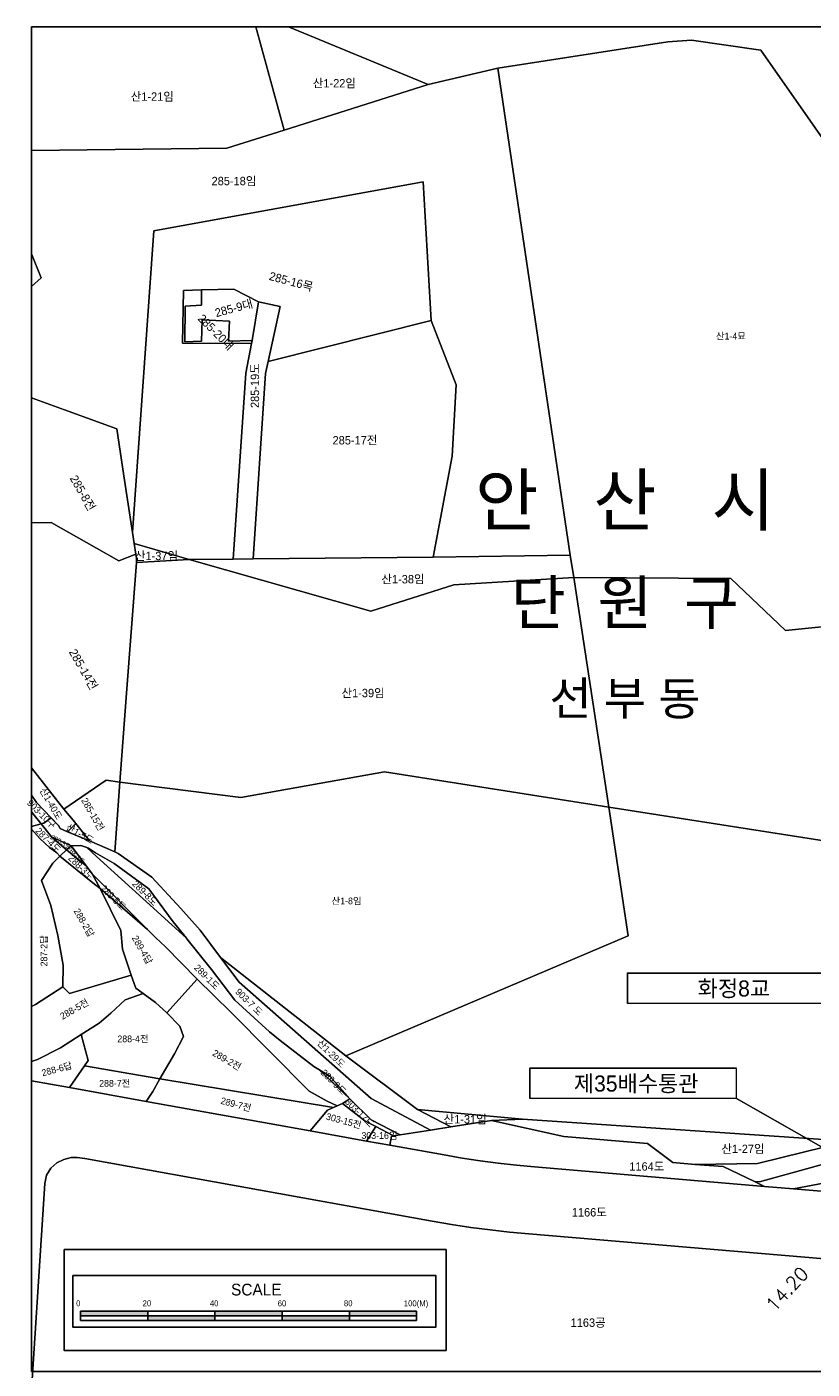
# Model space of a CAD drawing. Header units: metres. Extents: x 183400 to 184400, y 422200 to 427800.
# Tile 203 of 221: x 183599 to 183832, y 427401 to 427800. Entities that reach past the tile are written whole.
import ezdxf
from ezdxf.enums import TextEntityAlignment as Align

# ---------------------------------------------------------------- set-up
doc = ezdxf.new("R2010")
doc.units = ezdxf.units.M
for name, color, linetype in [('SS', 7, 'Continuous'), ('구조물명칭_작업', 5, 'Continuous'), ('도면리-t', 252, 'Continuous'), ('스케일', 7, 'Continuous'), ('일람표', 7, 'Continuous'), ('횡단타점', 11, 'Continuous')]:
    doc.layers.add(name, color=color, linetype=linetype)
doc.layers.add('지번', color=252, linetype='Continuous', lineweight=5)
doc.layers.add('지적', color=252, linetype='Continuous', lineweight=5)
doc.layers.get('SS').off()
doc.styles.add('CGS', font='Dotum.ttf')
doc.styles.add('gwang', font='romans.shx', dxfattribs={"bigfont": ' WHGTXT.SHX'})
doc.styles.add('UPM', font='Gulim.ttf')
doc.styles.add('돋움', font='Dotum.ttf')
doc.styles.add('평면도1(프)$0$굴림', font='Gulim.ttf')

# ---------------------------------------------------------------- blocks, each defined once
blk = doc.blocks.new('SS')
at = {"layer": '스케일', "color": 7, "linetype": 'Continuous', "ltscale": 2}
blk.add_line((-108.74, 11.69), (-108.74, 8.89), dxfattribs=at)
at = {"layer": '스케일'}
for p, q in [((-108.74, 10.29), (-8.74, 10.29)), ((-68.74, 11.69), (-68.74, 8.89)), ((-48.74, 11.69), (-48.74, 8.89)), ((-28.74, 11.69), (-28.74, 8.89)), ((-8.74, 8.89), (-8.74, 11.69))]:
    blk.add_line(p, q, dxfattribs=at)
at = {"layer": '스케일', "linetype": 'Continuous', "ltscale": 2}
for p, q in [((-108.74, 8.89), (-33.74, 8.89)), ((-83.74, 8.89), (-8.74, 8.89))]:
    blk.add_line(p, q, dxfattribs=at)
at = {"layer": '스케일', "color": 250}
blk.add_line((-88.74, 11.69), (-88.74, 8.89), dxfattribs=at)
at = {"layer": '스케일'}
blk.add_lwpolyline([(-113.62, 29.98), (0, 29.98), (0, 0), (-113.62, 0)], close=True, dxfattribs=at)
at = {"layer": '스케일', "linetype": 'Continuous', "ltscale": 2}
blk.add_lwpolyline([(-111.05, 22.24), (-3, 22.24), (-3, 6.93), (-111.05, 6.93)], close=True, dxfattribs=at)
at = {"layer": '스케일', "flags": 128}
for points in [[(-108.74, 11.69), (-33.74, 11.69), (-8.74, 11.69)], [(-33.74, 8.89), (-8.74, 8.89)]]:
    blk.add_lwpolyline(points, dxfattribs=at)
at = {"layer": '스케일'}
for points in [[(-108.74, 10.29), (-108.74, 11.69), (-88.74, 10.29), (-88.74, 11.69)], [(-88.74, 8.89), (-88.74, 10.29), (-68.74, 8.89), (-68.74, 10.29)], [(-68.74, 10.29), (-68.74, 11.69), (-48.74, 10.29), (-48.74, 11.69)], [(-48.74, 8.89), (-48.74, 10.29), (-28.74, 8.89), (-28.74, 10.29)], [(-28.74, 10.29), (-28.74, 11.69), (-8.74, 10.29), (-8.74, 11.69)]]:
    blk.add_solid(points, dxfattribs=at)
at = {"layer": '스케일', "linetype": 'Continuous', "ltscale": 2, "style": 'CGS'}
for s, height, p in [('SCALE', 3.5, (-63.94, 16.33)), ('0', 1.75, (-110.02, 13.12)), ('20', 1.75, (-90.25, 13.12)), ('40', 1.75, (-70.24, 13.12)), ('60', 1.75, (-50.07, 13.12)), ('80', 1.75, (-30.36, 13.12)), ('100(M)', 1.75, (-12.54, 13.12))]:
    blk.add_text(s, height=height, dxfattribs=at).set_placement(p)

msp = doc.modelspace()

# ---------------------------------------------------------------- linework, layer by layer
at = {"layer": '구조물명칭_작업', "linetype": 'Continuous'}
for points in [[(183777.27, 427509.49, 0.4, 0.4, 0), (183838.73, 427509.49, 0.4, 0.4, 0), (183838.73, 427518.49, 0, 0, 0)], [(183748.21, 427481.22, 0.4, 0.4, 0), (183809.68, 427481.22, 0.4, 0.4, 0), (183809.68, 427490.22, 0, 0, 0)]]:
    msp.add_lwpolyline(points, format="xyseb", dxfattribs=at)
for points in [[(183838.73, 427518.49), (183777.27, 427518.49), (183777.27, 427509.49)], [(183809.68, 427490.22), (183748.21, 427490.22), (183748.21, 427481.22)]]:
    msp.add_lwpolyline(points, dxfattribs=at)
at = {"layer": '구조물명칭_작업', "ltscale": 20, "const_width": 0.4}
msp.add_lwpolyline([(183809.68, 427481.22), (183916.5, 427420.41)], dxfattribs=at)
at = {"layer": '일람표'}
msp.add_lwpolyline([(183600, 427400), (184200, 427400), (184200, 427800), (183600, 427800)], close=True, dxfattribs=at)
at = {"layer": '지적', "linetype": 'Continuous'}
for points in [[(183600, 427763.25), (183658.14, 427763.92), (183675.16, 427769.3), (183666.68, 427800)], [(183666.68, 427800), (183675.16, 427769.3), (183718, 427782.85), (183676.46, 427800)], [(183676.46, 427800), (183718, 427782.85), (183738.74, 427787.75), (183789.27, 427795.53), (183796.37, 427796.07), (183816.91, 427793.06), (183847.86, 427748.87)], [(183796.37, 427796.07), (183789.27, 427795.53), (183738.74, 427787.75), (183760.27, 427642.86), (183761.3, 427636.15), (183808.02, 427635.93), (183824.32, 427620.45), (183845.77, 427622.61), (183844.07, 427629.17), (183844.27, 427629.57), (183849.65, 427640.33), (183861.85, 427645.1), (183865.63, 427658.34), (183869.25, 427666.07), (183870.34, 427683.11), (183866.67, 427693.21), (183858.64, 427701.76), (183861.29, 427705.96), (183868.83, 427701.32), (183863.73, 427720.46), (183861.28, 427733.24), (183847.86, 427748.87), (183816.91, 427793.06), (183796.37, 427796.07)], [(183600, 427689.63), (183609.78, 427686.06), (183625.35, 427680.37), (183627.46, 427666.46), (183630.03, 427649.62), (183636.34, 427739.36), (183716.49, 427753.88), (183718.92, 427712.63), (183726.3, 427693.47), (183725.11, 427672.26), (183719.51, 427642.25), (183760.27, 427642.86), (183738.74, 427787.75)], [(183738.74, 427787.75), (183718, 427782.85), (183675.16, 427769.3), (183658.14, 427763.92), (183600, 427763.25)], [(183716.49, 427753.88), (183636.34, 427739.36), (183630.03, 427649.62), (183630.54, 427646.28), (183646.87, 427641.58), (183659.94, 427641.65), (183663.78, 427696.95), (183665.47, 427705.79), (183644.95, 427705.87), (183645.18, 427721.54), (183650.54, 427721.73), (183660.17, 427721.95), (183667.5, 427718.24), (183673.93, 427716.84), (183670.39, 427700.48), (183718.92, 427712.63), (183716.49, 427753.88)], [(183600, 427732.51), (183602.88, 427725.34), (183600, 427722.71)], [(183600, 427722.71), (183602.88, 427725.34), (183600, 427732.51)], [(183650.54, 427721.73), (183645.18, 427721.54), (183644.95, 427705.87), (183665.47, 427705.79), (183665.64, 427706.66), (183658.59, 427706.54), (183658.85, 427712.47), (183650.75, 427712.86), (183650.52, 427706.46), (183645.6, 427706.31), (183645.68, 427716.91), (183650.61, 427717.17), (183650.54, 427721.73)], [(183660.17, 427721.95), (183650.54, 427721.73), (183650.61, 427717.17), (183645.68, 427716.91), (183645.6, 427706.31), (183650.52, 427706.46), (183650.75, 427712.86), (183658.85, 427712.47), (183658.59, 427706.54), (183665.64, 427706.66), (183667.5, 427718.24), (183660.17, 427721.95)], [(183667.5, 427718.24), (183665.64, 427706.66), (183665.47, 427705.79), (183663.78, 427696.95), (183659.94, 427641.65), (183665.93, 427641.7), (183669.62, 427696.91), (183670.39, 427700.48), (183673.93, 427716.84), (183667.5, 427718.24)], [(183718.92, 427712.63), (183670.39, 427700.48), (183669.62, 427696.91), (183665.93, 427641.7), (183719.51, 427642.25), (183725.11, 427672.26), (183726.3, 427693.47), (183718.92, 427712.63)], [(183600, 427652.41), (183605.86, 427652.56), (183619.36, 427644.9), (183625.97, 427641.11), (183631.03, 427643.09), (183630.54, 427646.28), (183630.03, 427649.62), (183627.46, 427666.46), (183625.35, 427680.37), (183609.78, 427686.06), (183600, 427689.63)], [(183600, 427579.53), (183609.66, 427567.32), (183622.17, 427575.92), (183626.27, 427575.28), (183628.16, 427600.52), (183631.19, 427640.63), (183631.28, 427641.83), (183631.03, 427643.09), (183625.97, 427641.11), (183619.36, 427644.9), (183605.86, 427652.56)], [(183605.86, 427652.56), (183600, 427652.41)], [(183630.54, 427646.28), (183631.03, 427643.09), (183631.28, 427641.83), (183631.19, 427640.63), (183646.87, 427641.58), (183630.54, 427646.28)], [(183646.87, 427641.58), (183631.19, 427640.63), (183628.16, 427600.52), (183626.27, 427575.28), (183662.26, 427570.71), (183704.99, 427578.37), (183771.71, 427567.86), (183761.3, 427636.15), (183725.65, 427634.05), (183700.91, 427626.16), (183646.87, 427641.58)], [(183760.27, 427642.86), (183719.51, 427642.25), (183665.93, 427641.7), (183659.94, 427641.65), (183646.87, 427641.58), (183700.91, 427626.16), (183725.65, 427634.05), (183761.3, 427636.15), (183760.27, 427642.86)], [(183761.3, 427636.15), (183771.71, 427567.86), (183840.85, 427557.03), (183897.66, 427565.09), (183959.56, 427542.96), (183963.68, 427550.59), (183962.03, 427552.82), (183961.4, 427553.66), (183940.01, 427592.38), (183932.4, 427606.87), (183928.05, 427606.44), (183926.16, 427611.46), (183905.76, 427627.85), (183901.52, 427631.17), (183899.02, 427633.13), (183898.56, 427633.4), (183888.09, 427621.89), (183860.87, 427622.44), (183857.9, 427619.94), (183848.95, 427610.82), (183845.77, 427622.61), (183824.32, 427620.45), (183808.02, 427635.93), (183761.3, 427636.15)], [(183600, 427571.48), (183601.46, 427569.21), (183605.87, 427564.69), (183608.05, 427562.41), (183608.5, 427561.51), (183610.75, 427560.57), (183613.16, 427562.99), (183612.39, 427563.97), (183609.66, 427567.32), (183600, 427579.53)], [(183704.99, 427578.37), (183662.26, 427570.71), (183626.27, 427575.28), (183624.75, 427554.63), (183625.73, 427554.12), (183635.76, 427547.01), (183644.38, 427537.71), (183650.14, 427531.27), (183656.24, 427523.14), (183693.5, 427493.92), (183777.5, 427529.61), (183771.71, 427567.86), (183704.99, 427578.37)], [(183622.17, 427575.92), (183609.66, 427567.32), (183612.39, 427563.97), (183613.16, 427562.99), (183617.22, 427557.88), (183624.75, 427554.63), (183626.27, 427575.28), (183622.17, 427575.92)], [(183600, 427566.44), (183600.82, 427565.49), (183602.9, 427562.93), (183603.65, 427563.14), (183605.87, 427564.69), (183601.46, 427569.21), (183600, 427571.48)], [(183600, 427562.09), (183602.9, 427562.93), (183600.82, 427565.49), (183600, 427566.44)], [(183605.87, 427564.69), (183603.65, 427563.14), (183602.9, 427562.93), (183605.91, 427559.01), (183611.78, 427556.41), (183614.7, 427556.51), (183616.44, 427555.83), (183616.91, 427555.65), (183619.02, 427554.24), (183624.54, 427551.16), (183634.86, 427543.6), (183642.1, 427533.77), (183646.07, 427528.86), (183646.19, 427528.71), (183653.54, 427519.62), (183660.52, 427510.43), (183670.76, 427501.06), (183673.99, 427498.47), (183684.01, 427490.73), (183685.45, 427489.88), (183686.3, 427489.38), (183688.65, 427487.99), (183694.68, 427481.08), (183701.05, 427474.88), (183709.71, 427470.37), (183718.65, 427471.79), (183701.03, 427481.18), (183661.78, 427515.77), (183656.24, 427523.14), (183650.14, 427531.27), (183644.38, 427537.71), (183635.76, 427547.01), (183625.73, 427554.12), (183624.75, 427554.63), (183617.22, 427557.88), (183610.75, 427560.57), (183608.5, 427561.51), (183608.05, 427562.41), (183605.87, 427564.69)], [(183771.71, 427567.86), (183777.5, 427529.61), (183693.5, 427493.92), (183714.8, 427477.93), (183746.01, 427475.08), (183842.94, 427468.52), (183864.93, 427471.11), (183871.66, 427473), (183880.75, 427476.66), (183896.03, 427484.84), (183920.04, 427501.83), (183926.49, 427508.07), (183954.27, 427523.05), (183953.21, 427527.53), (183952.64, 427530.11), (183959.56, 427542.96), (183897.66, 427565.09), (183840.85, 427557.03), (183771.71, 427567.86)], [(183600, 427561.3), (183602.52, 427558.53), (183605.33, 427555.92), (183607.5, 427554.27), (183608.47, 427553.31), (183610.37, 427555.19), (183605.91, 427559.01), (183602.9, 427562.93)], [(183602.9, 427562.93), (183600, 427562.09)], [(183600, 427508.61), (183601.19, 427509.19), (183609.27, 427514.46), (183609.38, 427520.88), (183607.88, 427529.72), (183605.79, 427538.65), (183603, 427546.05), (183606.39, 427551.25), (183608.47, 427553.31), (183607.5, 427554.27), (183605.33, 427555.92), (183602.52, 427558.53), (183600, 427561.3)], [(183613.16, 427562.99), (183610.75, 427560.57), (183617.22, 427557.88), (183613.16, 427562.99)], [(183605.91, 427559.01), (183610.37, 427555.19), (183611.78, 427556.41), (183605.91, 427559.01)], [(183611.78, 427556.41), (183610.37, 427555.19), (183616.39, 427550.31), (183611.78, 427556.41)], [(183614.7, 427556.51), (183611.78, 427556.41), (183616.39, 427550.31), (183618.01, 427548.04), (183634.53, 427531.49), (183636.93, 427529.13), (183639.83, 427526.29), (183649.29, 427516.68), (183659.26, 427506.84), (183682.62, 427483.42), (183687.96, 427480.45), (183690.88, 427479), (183692.49, 427479.68), (183694.68, 427481.08), (183691.08, 427484.51), (183685.45, 427489.88), (183684.01, 427490.73), (183673.99, 427498.47), (183670.76, 427501.06), (183660.52, 427510.43), (183653.54, 427519.62), (183646.19, 427528.71), (183646.07, 427528.86), (183641.78, 427532.88), (183634.17, 427539.67), (183619.33, 427553.19), (183616.44, 427555.83), (183614.7, 427556.51)], [(183608.47, 427553.31), (183606.39, 427551.25), (183603, 427546.05), (183605.79, 427538.65), (183607.88, 427529.72), (183609.38, 427520.88), (183609.27, 427514.46), (183611.28, 427512.46), (183614.93, 427513.52), (183629.65, 427517.89), (183627.03, 427525.65), (183626.61, 427531.22), (183620.38, 427543.63), (183618.2, 427545.41), (183608.47, 427553.31)], [(183610.37, 427555.19), (183608.47, 427553.31), (183618.2, 427545.41), (183620.38, 427543.63), (183618.01, 427548.04), (183616.39, 427550.31), (183610.37, 427555.19)], [(183616.44, 427555.83), (183619.33, 427553.19), (183634.17, 427539.67), (183641.78, 427532.88), (183646.07, 427528.86), (183642.1, 427533.77), (183634.86, 427543.6), (183624.54, 427551.16), (183619.02, 427554.24), (183616.91, 427555.65), (183616.44, 427555.83)], [(183618.01, 427548.04), (183620.38, 427543.63), (183634.53, 427531.49), (183618.01, 427548.04)], [(183620.38, 427543.63), (183626.61, 427531.22), (183627.03, 427525.65), (183629.65, 427517.89), (183631.05, 427514.07), (183633.23, 427512.4), (183636.91, 427509.79), (183640.23, 427506.7), (183649.29, 427516.68), (183639.83, 427526.29), (183636.93, 427529.13), (183634.53, 427531.49), (183620.38, 427543.63)], [(183656.24, 427523.14), (183661.78, 427515.77), (183701.03, 427481.18), (183718.65, 427471.79), (183724.7, 427472.75), (183714.8, 427477.93), (183693.5, 427493.92), (183656.24, 427523.14)], [(183600, 427492.22), (183601.83, 427492.85), (183608.64, 427496.24), (183614.82, 427500.22), (183620.15, 427503.58), (183623.6, 427506.61), (183627.9, 427510.57), (183633.23, 427512.4), (183631.05, 427514.07), (183629.65, 427517.89)], [(183629.65, 427517.89), (183614.93, 427513.52), (183611.28, 427512.46), (183609.27, 427514.46), (183601.19, 427509.19), (183600, 427508.61)], [(183649.29, 427516.68), (183640.23, 427506.7), (183644.12, 427502.77), (183645.24, 427499.66), (183642.54, 427494.53), (183638.2, 427487.05), (183689.87, 427478.56), (183690.88, 427479), (183687.96, 427480.45), (183682.62, 427483.42), (183659.26, 427506.84), (183649.29, 427516.68)], [(183633.23, 427512.4), (183627.9, 427510.57), (183623.6, 427506.61), (183620.15, 427503.58), (183614.82, 427500.22), (183616.85, 427492.54), (183615.79, 427490.97), (183638.2, 427487.05), (183642.54, 427494.53), (183645.24, 427499.66), (183644.12, 427502.77), (183640.23, 427506.7), (183636.91, 427509.79), (183633.23, 427512.4)], [(183600, 427486.5), (183611.29, 427484.47), (183615.79, 427490.97), (183616.85, 427492.54), (183614.82, 427500.22)], [(183614.82, 427500.22), (183608.64, 427496.24), (183601.83, 427492.85), (183600, 427492.22)], [(183615.79, 427490.97), (183611.29, 427484.47), (183634.15, 427480.35), (183636.13, 427483.28), (183638.2, 427487.05), (183615.79, 427490.97)], [(183685.45, 427489.88), (183691.08, 427484.51), (183694.68, 427481.08), (183688.65, 427487.99), (183686.3, 427489.38), (183685.45, 427489.88)], [(183880.5, 427449.77), (183826.63, 427454.33), (183818.01, 427455.06), (183749.65, 427460.84), (183744.24, 427461.35), (183738.84, 427461.96), (183733.44, 427462.67), (183728.07, 427463.49), (183722.71, 427464.4), (183706.62, 427467.3), (183699.61, 427468.56), (183682.93, 427471.56), (183634.15, 427480.35), (183611.29, 427484.47), (183600, 427486.5)], [(183638.2, 427487.05), (183636.13, 427483.28), (183634.15, 427480.35), (183682.93, 427471.56), (183688, 427477.77), (183689.87, 427478.56), (183638.2, 427487.05)], [(183694.68, 427481.08), (183692.49, 427479.68), (183699.16, 427474.59), (183702.46, 427472.84), (183707.68, 427470.05), (183709.71, 427470.37), (183701.05, 427474.88), (183694.68, 427481.08)], [(183692.49, 427479.68), (183690.88, 427479), (183689.87, 427478.56), (183688, 427477.77), (183682.93, 427471.56), (183699.61, 427468.56), (183702.46, 427472.84), (183699.16, 427474.59), (183692.49, 427479.68)], [(183714.8, 427477.93), (183724.7, 427472.75), (183736.81, 427474.67), (183746.01, 427475.08), (183714.8, 427477.93)], [(183702.46, 427472.84), (183699.61, 427468.56), (183706.62, 427467.3), (183707.1, 427469.96), (183707.68, 427470.05), (183702.46, 427472.84)], [(183736.81, 427474.67), (183724.7, 427472.75), (183718.65, 427471.79), (183709.71, 427470.37), (183707.68, 427470.05), (183707.1, 427469.96), (183706.62, 427467.3), (183722.71, 427464.4), (183728.07, 427463.49), (183733.44, 427462.67), (183738.84, 427461.96), (183744.24, 427461.35), (183749.65, 427460.84), (183818.01, 427455.06), (183815.07, 427456.47), (183805.77, 427460.93), (183797.45, 427461.62), (183790.8, 427462.18), (183783.21, 427467.85), (183758.35, 427469.95), (183736.81, 427474.67)], [(183746.01, 427475.08), (183736.81, 427474.67), (183758.35, 427469.95), (183783.21, 427467.85), (183790.8, 427462.18), (183797.45, 427461.62), (183815.91, 427461.89), (183842.94, 427468.52), (183746.01, 427475.08)], [(183842.94, 427468.52), (183815.91, 427461.89), (183797.45, 427461.62), (183805.77, 427460.93), (183815.07, 427456.47), (183816.54, 427456.45), (183845.6, 427464.42)], [(183882.53, 427471.11), (183865.87, 427466.64), (183845.6, 427464.42), (183816.54, 427456.45), (183815.07, 427456.47), (183818.01, 427455.06), (183826.63, 427454.33), (183860.21, 427460.71), (183861, 427460.86), (183871.38, 427462.8), (183883.36, 427469.37), (183882.53, 427471.11)], [(183885.46, 427464.87), (183881.19, 427462.72), (183874.48, 427462.38), (183869.89, 427461.24), (183861, 427460.86), (183860.21, 427460.71), (183826.63, 427454.33), (183880.5, 427449.77), (183891.68, 427452.94), (183905.16, 427456.76), (183888.51, 427458.36), (183885.46, 427464.87)], [(183613.58, 427463.65), (183611.82, 427463.61), (183609.6, 427463.03), (183607.49, 427462.03), (183605.74, 427460.44), (183604.49, 427458.43), (183603.99, 427455.93), (183600, 427394.53)], [(183600, 427394.53), (183603.99, 427455.93), (183604.49, 427458.43), (183605.74, 427460.44), (183607.49, 427462.03), (183609.6, 427463.03), (183611.82, 427463.61), (183613.58, 427463.65), (183615.83, 427463.32), (183719.16, 427444.72), (183724.89, 427443.74), (183730.64, 427442.87), (183736.4, 427442.11), (183742.18, 427441.46), (183747.97, 427440.91), (183871.07, 427430.5)], [(183839.7, 427373.85), (183877.48, 427413.64), (183879.5, 427416.77), (183880.23, 427420.42), (183879.58, 427424.09), (183877.63, 427427.26), (183874.66, 427429.5), (183871.07, 427430.5), (183747.97, 427440.91), (183742.18, 427441.46), (183736.4, 427442.11), (183730.64, 427442.87), (183724.89, 427443.74), (183719.16, 427444.72), (183615.83, 427463.32), (183613.58, 427463.65)]]:
    msp.add_lwpolyline(points, dxfattribs=at)

# ---------------------------------------------------------------- block references
at = {"layer": 'SS', "linetype": 'Continuous'}
msp.add_blockref('SS', (183723.3, 427406.28), dxfattribs=at)

# ---------------------------------------------------------------- texts
at = {"layer": '구조물명칭_작업', "linetype": 'Continuous', "style": '평면도1(프)$0$굴림'}
for s, p in [('화정8교', (183808.92, 427511.53)), ('제35배수통관', (183779.87, 427483.26))]:
    msp.add_text(s, height=4.8, dxfattribs=at).set_placement(p, align=Align.CENTER)
at = {"layer": '도면리-t', "style": '돋움'}
for s, height, p in [('안   산   시', 15, (183776.52, 427659.37)), ('단  원  구', 13, (183776.52, 427628.87)), ('선 부 동', 10, (183776.52, 427600.34))]:
    msp.add_text(s, height=height, dxfattribs=at).set_placement(p, align=Align.MIDDLE)
at = {"layer": '지번', "style": 'UPM'}
for s, height, p in [('산1-22임', 2.5, (183690.09, 427783.22)), ('산1-21임', 2.5, (183635.93, 427779.26)), ('285-18임', 2.5, (183660.22, 427754.13)), ('산1-4묘', 2, (183808.04, 427707.99)), ('285-17전', 2.5, (183696.21, 427677.02)), ('산1-37임', 2.5, (183637.17, 427642.6)), ('산1-38임', 2.5, (183710.5, 427635.69)), ('산1-39임', 2.5, (183698.63, 427601.82)), ('산1-8임', 2, (183693.71, 427539.98)), ('288-4전', 2, (183630.18, 427498.94)), ('288-7전', 2, (183624.76, 427485.72)), ('산1-31임', 2.5, (183728.99, 427475.03)), ('303-16임', 2, (183703.51, 427470.19)), ('산1-27임', 2.5, (183811.64, 427466.23)), ('1164도', 2.5, (183783.03, 427460.99)), ('1166도', 2.5, (183765.93, 427447.35)), ('1163공', 2.5, (183765.58, 427414.53))]:
    msp.add_text(s, height=height, dxfattribs=at).set_placement(p, align=Align.MIDDLE_CENTER)
for s, height, rotation, p in [('285-16목', 2.5, 345, (183677.24, 427724.26)), ('285-9대', 2.5, 15, (183660.19, 427716.32)), ('285-20대', 2.5, 315, (183654.87, 427709.17)), ('285-19도', 2.5, 90, (183666.45, 427693.26)), ('285-8전', 2.5, 300, (183615.25, 427661.34)), ('285-14전', 2.5, 300, (183615.45, 427608.87)), ('산1-40도', 2, 300, (183605.8, 427568.91)), ('903-10구', 2, 315, (183602.99, 427565.83)), ('285-15전', 2, 300, (183618.26, 427565.74)), ('287-4도', 2, 315, (183604.98, 427558.06)), ('산1-5도', 2, 330, (183614.4, 427559.96)), ('288-3도', 2, 315, (183614.77, 427549.91)), ('289-5도', 2, 315, (183624.35, 427540.93)), ('289-8도', 2, 315, (183633.75, 427542.31)), ('288-2답', 2, 300, (183615.61, 427533.51)), ('287-2답', 2, 90, (183603.7, 427525.14)), ('289-4답', 2, 300, (183632.94, 427525.44)), ('289-1도', 2, 315, (183652.16, 427517.35)), ('903-7 도', 2, 315, (183664.7, 427509.92)), ('288-5전', 2, 30, (183612.74, 427507.77)), ('산1-29도', 2, 315, (183689.16, 427494.56)), ('289-2전', 2, 330, (183658.13, 427492.67)), ('288-6답', 2, 15, (183607.54, 427489.96)), ('289-9도', 2, 315, (183689.88, 427486.1)), ('289-7전', 2, 345, (183660.83, 427479.45)), ('303-17도', 2, 315, (183697.58, 427476.96)), ('303-15전', 2, 345, (183692.89, 427474.57))]:
    msp.add_text(s, height=height, rotation=rotation, dxfattribs=at).set_placement(p, align=Align.MIDDLE_CENTER)
at = {"layer": '지번', "style": 'UPM', "width": 0.8}
for s, rotation, p in [('287-3도', 330, (183608.59, 427557.56)), ('288-1도', 315, (183613.17, 427553.64))]:
    msp.add_text(s, height=1.5, rotation=rotation, dxfattribs=at).set_placement(p, align=Align.MIDDLE_CENTER)
at = {"layer": '횡단타점', "color": 171, "style": 'gwang'}
msp.add_text('14.20', height=4, rotation=47.3442, dxfattribs=at).set_placement((183826.23, 427423.14), align=Align.CENTER)

doc.saveas('drawing.dxf')
